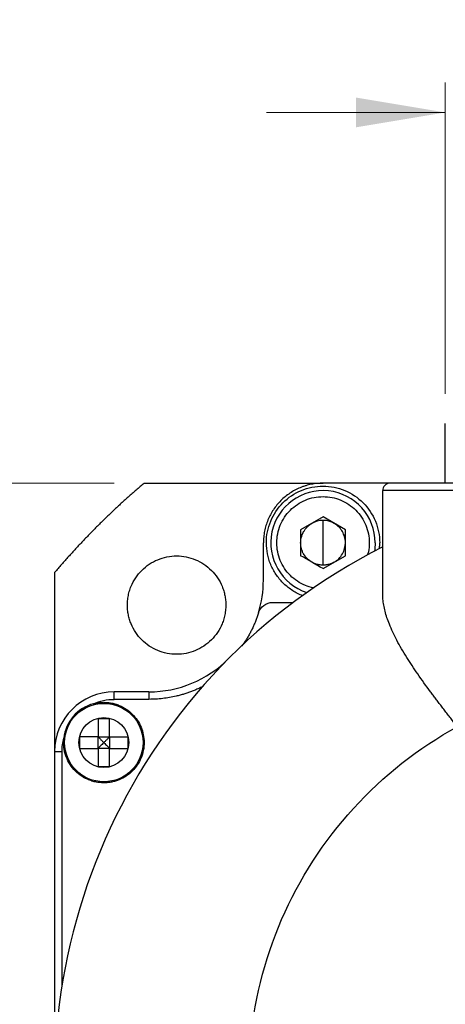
# Model space of a CAD drawing. Header units: millimetres. Extents: x 11 to 421, y 5 to 275.
# Tile 14 of 26: x 59 to 73, y 155 to 188. Entities that reach past the tile are written whole.
import ezdxf

# ---------------------------------------------------------------- set-up
doc = ezdxf.new("R2010")
doc.units = ezdxf.units.MM
doc.styles.add('SLDTEXTSTYLE0', font='TXT', dxfattribs={"width": 0.75})
doc.dimstyles.new('SLDDIMSTYLE0', dxfattribs={"dimtxt": 2.38125, "dimasz": 3, "dimexe": 0, "dimexo": 0.0625, "dimgap": 0.595313, "dimtad": 0, "dimdec": 1, "dimlfac": 2, "dimrnd": 1e-09, "dimzin": 12, "dimdsep": 46, "dimtxsty": 'SLDTEXTSTYLE0', "dimsah": 1, "dimcen": 0.09, "dimadec": 0, "dimazin": 0, "dimtfac": 1, "dimtdec": 1, "dimtofl": 0, "dimtmove": 0, "dimatfit": 3, "dimfxl": 1, "dimtolj": 1, "dimtzin": 12, "dimarcsym": 0})
doc.dimstyles.new('SLDDIMSTYLE3', dxfattribs={"dimtxt": 2.38125, "dimasz": 3, "dimexe": 0, "dimexo": 0.0625, "dimgap": 0.595313, "dimtad": 0, "dimlfac": 2, "dimrnd": 1e-09, "dimzin": 12, "dimdsep": 46, "dimtxsty": 'SLDTEXTSTYLE0', "dimsah": 1, "dimcen": 0.09, "dimadec": 0, "dimazin": 0, "dimtfac": 1, "dimtofl": 0, "dimtmove": 0, "dimatfit": 3, "dimfxl": 1, "dimtolj": 1, "dimtzin": 12, "dimarcsym": 0})

# ---------------------------------------------------------------- blocks, each defined once
blk = doc.blocks.new('*D13')
at = {"color": 7, "linetype": 'Continuous', "lineweight": 0}
for p, q in [((73.412, 175.601), (73.412, 186.035)), ((87.212, 177.601), (87.212, 186.035)), ((73.412, 185.035), (67.412, 185.035)), ((87.212, 185.035), (93.212, 185.035)), ((74.71, 184.751), (74.71, 181.537)), ((74.71, 184.751), (75.193, 184.751)), ((86.313, 184.751), (85.83, 184.751)), ((86.313, 184.751), (86.313, 181.537)), ((74.71, 181.537), (75.193, 181.537)), ((86.313, 181.537), (85.83, 181.537))]:
    blk.add_line(p, q, dxfattribs=at)
for points in [[(73.412, 185.035), (70.412, 185.535), (70.412, 184.535)], [(87.212, 185.035), (90.212, 184.535), (90.212, 185.535)]]:
    blk.add_solid(points, dxfattribs=at)
at = {"color": 7, "linetype": 'Continuous', "lineweight": 0, "char_height": 2.3813, "attachment_point": 1, "style": 'SLDTEXTSTYLE0'}
for s, insert in [('27.6', (77.434, 188.104)), ('1.0866', (75.675, 184.323))]:
    blk.add_mtext(s, dxfattribs=dict(at, insert=insert))
blk = doc.blocks.new('*D15')
at = {"color": 7, "linetype": 'Continuous', "lineweight": 0}
for p, q in [((62.31, 172.601), (49.309, 172.601)), ((50.309, 172.601), (50.309, 161.549)), ((50.593, 158.513), (53.807, 158.513)), ((50.593, 158.513), (50.593, 158.031)), ((53.807, 158.513), (53.807, 158.031)), ((50.593, 146.91), (50.593, 147.393)), ((53.807, 146.91), (53.807, 147.393)), ((50.593, 146.91), (53.807, 146.91)), ((50.309, 132.601), (50.309, 143.874)), ((62.31, 132.601), (49.309, 132.601))]:
    blk.add_line(p, q, dxfattribs=at)
for points in [[(50.309, 172.601), (49.809, 169.601), (50.809, 169.601)], [(50.309, 132.601), (50.809, 135.601), (49.809, 135.601)]]:
    blk.add_solid(points, dxfattribs=at)
at = {"color": 7, "linetype": 'Continuous', "lineweight": 0, "char_height": 2.3813, "attachment_point": 1, "rotation": 90, "style": 'SLDTEXTSTYLE0'}
for s, insert in [('3.1496', (51.021, 147.876)), ('80', (47.24, 150.953))]:
    blk.add_mtext(s, dxfattribs=dict(at, insert=insert))

msp = doc.modelspace()

# ---------------------------------------------------------------- linework, layer by layer
at = {"color": 7, "linetype": 'Continuous', "lineweight": 30}
for p, q in [((73.4117, 172.6013), (73.4117, 174.6013)), ((63.3099, 172.6013), (69.3117, 172.6013)), ((71.549, 172.6013), (69.3117, 172.6013)), ((71.3117, 168.9057), (71.3117, 172.3513)), ((73.8117, 172.3513), (71.3117, 172.3513)), ((69.3117, 171.4673), (68.5617, 171.0343)), ((70.0617, 171.0343), (69.3117, 171.4673)), ((69.3117, 170.6013), (69.3117, 171.3513)), ((68.5617, 171.0343), (68.5617, 170.1682)), ((70.0617, 170.1682), (70.0617, 171.0343)), ((67.3117, 169.3513), (67.3117, 170.6013)), ((69.3117, 169.8513), (69.3117, 170.6013)), ((69.3117, 169.7352), (70.0617, 170.1682)), ((60.3117, 169.6031), (60.3117, 163.6013)), ((67.6237, 168.6013), (68.3117, 168.6013)), ((62.3117, 165.3513), (62.3117, 165.6013)), ((63.4743, 165.6013), (62.3117, 165.6013)), ((63.4743, 165.6013), (63.4743, 165.3513)), ((63.4743, 165.3513), (62.3117, 165.3513)), ((61.7667, 164.0963), (62.1567, 164.0963)), ((61.7667, 163.7063), (61.7667, 164.0963)), ((62.1567, 164.0963), (62.1567, 163.7063)), ((60.3117, 163.6013), (60.5617, 163.6013)), ((60.3117, 163.6013), (60.3117, 152.6013)), ((60.5617, 155.7536), (60.5617, 163.6013)), ((62.1567, 163.7063), (61.7667, 163.7063))]:
    msp.add_line(p, q, dxfattribs=at)
at = {"color": 7, "linetype": 'Continuous', "lineweight": 30, "flags": 128}
msp.add_lwpolyline([(71.0617, 170.6013), (71.049, 170.3903), (71.0393, 170.3219)], dxfattribs=at)
at = {"color": 7, "linetype": 'Continuous', "lineweight": 30}
for radius in [1.315, 0.8368]:
    msp.add_circle((61.9617, 163.9013), radius, dxfattribs=at)
for centre, radius, start, end in [((71.5617, 172.3513), 0.25, 90, 180), ((69.3117, 170.6013), 1.75, 0, 252.04404), ((80.3117, 152.6013), 20, 116.74368, 63.25632), ((63.4743, 169.3513), 3.75, 270, 315.14919), ((62.3117, 163.6013), 2, 90, 180)]:
    msp.add_arc(centre, radius, start, end, dxfattribs=at)
for points, knots in [([(63.3099, 172.6013), (63.2202, 172.5244), (63.0409, 172.3708), (62.776, 172.1359), (62.5143, 171.8979), (62.256, 171.6564), (62.0011, 171.4116), (61.7495, 171.1635), (61.5013, 170.9119), (61.2565, 170.657), (61.0151, 170.3987), (60.7771, 170.137), (60.5422, 169.8721), (60.3886, 169.6928), (60.3117, 169.6031)], [0, 0, 0, 0, 0.0834722, 0.1668687, 0.2502046, 0.333495, 0.4167551, 0.5, 0.5832449, 0.666505, 0.7497954, 0.8331313, 0.9165278, 1, 1, 1, 1]), ([(69.3117, 172.6013), (69.2787, 172.6008), (69.2129, 172.5999), (69.1147, 172.5925), (69.0175, 172.5806), (68.9212, 172.5639), (68.8259, 172.5425), (68.7316, 172.5163), (68.6382, 172.4853), (68.4549, 172.4146), (68.193, 172.2755), (67.8887, 172.0244), (67.6375, 171.7201), (67.4831, 171.4291), (67.3944, 171.1827), (67.3468, 170.9923), (67.3172, 170.7981), (67.3135, 170.6671), (67.3117, 170.6013)], [0, 0, 0, 0, 0.0315514, 0.0628726, 0.0940384, 0.125125, 0.1562087, 0.1873662, 0.2186735, 0.2502056, 0.3750766, 0.5000366, 0.6249076, 0.7498675, 0.8126562, 0.8748673, 0.9371119, 1, 1, 1, 1]), ([(67.4117, 170.6013), (67.4117, 170.85), (67.4612, 171.0986), (67.6515, 171.5581), (67.7923, 171.7689), (68.1441, 172.1206), (68.3548, 172.2615), (68.8144, 172.4518), (69.063, 172.5013), (69.5604, 172.5013), (69.809, 172.4518), (70.2686, 172.2615), (70.4794, 172.1206), (70.8311, 171.7689), (70.9719, 171.5581), (71.1623, 171.0986), (71.2117, 170.85), (71.2117, 170.6013)], [0, 0, 0, 0, 0.125, 0.125, 0.25, 0.25, 0.375, 0.375, 0.5, 0.5, 0.625, 0.625, 0.75, 0.75, 0.875, 0.875, 1, 1, 1, 1]), ([(73.8117, 172.6013), (73.5172, 172.6013), (73.2228, 172.6013), (72.6786, 172.6013), (72.429, 172.6013), (72.0125, 172.6013), (71.8457, 172.6013), (71.6203, 172.6013), (71.5617, 172.6013), (71.5617, 172.6013)], [0, 0, 0, 0, 0.25, 0.25, 0.5, 0.5, 0.75, 0.75, 1, 1, 1, 1]), ([(68.9888, 169.0873), (68.8974, 169.1111), (68.7077, 169.1604), (68.4452, 169.305), (68.2086, 169.498), (68.0146, 169.7346), (67.8705, 170.0043), (67.7817, 170.2969), (67.7517, 170.6013), (67.7817, 170.9056), (67.8705, 171.1982), (68.0146, 171.468), (68.2086, 171.7043), (68.445, 171.8985), (68.7147, 172.0418), (69.0074, 172.134), (69.2103, 172.1455), (69.3117, 172.1513)], [0, 0, 0, 0, 0.06224497, 0.12922748, 0.19620998, 0.26319248, 0.33017498, 0.39715748, 0.46413999, 0.53112249, 0.59810499, 0.66508749, 0.73206999, 0.79905249, 0.866035, 0.9330175, 1, 1, 1, 1]), ([(69.3117, 172.1513), (69.4132, 172.1455), (69.6161, 172.134), (69.9087, 172.0418), (70.1784, 171.8985), (70.4148, 171.7043), (70.6088, 171.4679), (70.7528, 171.1983), (70.8423, 170.9054), (70.8695, 170.6019), (70.8538, 170.3555), (70.8091, 170.2202), (70.7962, 170.1812)], [0, 0, 0, 0, 0.1063298, 0.2126595, 0.3189893, 0.4253191, 0.5316489, 0.6379786, 0.7443084, 0.8506382, 0.956968, 1, 1, 1, 1]), ([(68.5617, 170.6013), (68.5623, 170.6234), (68.5633, 170.6673), (68.572, 170.7323), (68.586, 170.7958), (68.6056, 170.8578), (68.6308, 170.9182), (68.6654, 170.9845), (68.7118, 171.0547), (68.7748, 171.1277), (68.849, 171.1954), (68.9074, 171.2323), (68.9367, 171.2508)], [0, 0, 0, 0, 0.0844882, 0.1676684, 0.2501763, 0.3326631, 0.4157803, 0.5001651, 0.6181164, 0.7363952, 0.8679407, 1, 1, 1, 1]), ([(70.0617, 170.6013), (70.0617, 170.6734), (70.0512, 170.7426), (70.0154, 170.8689), (69.9902, 170.926), (69.9322, 171.0265), (69.8953, 171.0769), (69.8039, 171.171), (69.7492, 171.2147), (69.6867, 171.2508)], [0, 0, 0, 0, 0.25, 0.25, 0.5, 0.5, 0.75, 0.75, 1, 1, 1, 1]), ([(68.6401, 168.8291), (68.6215, 168.8345), (68.4836, 168.8745), (68.2507, 169.0154), (67.9593, 169.248), (67.7216, 169.5392), (67.5459, 169.8694), (67.4329, 170.2282), (67.4188, 170.4769), (67.4117, 170.6013)], [0, 0, 0, 0, 0.025291, 0.1877425, 0.350194, 0.5126455, 0.675097, 0.8375485, 1, 1, 1, 1]), ([(68.9367, 169.9517), (68.9178, 169.9633), (68.8804, 169.9861), (68.8284, 170.0262), (68.7804, 170.07), (68.7365, 170.118), (68.6968, 170.1701), (68.6554, 170.2352), (68.616, 170.3149), (68.5848, 170.4087), (68.5653, 170.5047), (68.5629, 170.569), (68.5617, 170.6013)], [0, 0, 0, 0, 0.084479, 0.1676535, 0.2501593, 0.3326476, 0.4157701, 0.5001638, 0.6271238, 0.7544333, 0.8769653, 1, 1, 1, 1]), ([(69.6867, 169.9517), (69.795, 170.0142), (69.8942, 170.1102), (70.0282, 170.3423), (70.0617, 170.4763), (70.0617, 170.6013)], [0, 0, 0, 0, 0.5, 0.5, 1, 1, 1, 1]), ([(62.7518, 168.5112), (62.7523, 168.5423), (62.7533, 168.6043), (62.7613, 168.6967), (62.774, 168.788), (62.792, 168.8784), (62.8151, 168.9677), (62.8434, 169.056), (62.904, 169.2146), (63.0205, 169.4341), (63.2277, 169.6851), (63.4788, 169.8924), (63.7663, 170.0451), (64.0777, 170.1405), (64.4017, 170.1715), (64.7259, 170.1405), (65.0371, 170.0451), (65.3247, 169.8925), (65.5758, 169.6852), (65.7831, 169.4342), (65.9104, 169.1941), (65.9836, 168.9908), (66.0228, 168.8338), (66.0473, 168.6736), (66.0503, 168.5655), (66.0518, 168.5112)], [0, 0, 0, 0, 0.0180258, 0.0359078, 0.0537021, 0.0714657, 0.0892556, 0.1071288, 0.1251415, 0.1875937, 0.2500997, 0.3125519, 0.375058, 0.4375102, 0.5000162, 0.5624684, 0.6249745, 0.6874267, 0.7499327, 0.8123849, 0.874891, 0.9062908, 0.9374052, 0.9685399, 1, 1, 1, 1]), ([(69.3117, 169.8513), (69.2896, 169.8518), (69.2458, 169.853), (69.1809, 169.8618), (69.1174, 169.8757), (69.0554, 169.8954), (68.9948, 169.9203), (68.9562, 169.9412), (68.9367, 169.9517)], [0, 0, 0, 0, 0.1686026, 0.3347471, 0.4996844, 0.6646929, 0.8310494, 1, 1, 1, 1]), ([(69.6867, 169.9517), (69.6673, 169.9412), (69.6287, 169.9203), (69.568, 169.8954), (69.506, 169.8757), (69.4425, 169.8618), (69.3776, 169.853), (69.3338, 169.8518), (69.3117, 169.8513)], [0, 0, 0, 0, 0.1689506, 0.3353071, 0.5003156, 0.6652529, 0.8313974, 1, 1, 1, 1]), ([(73.8117, 164.4334), (73.7746, 164.4813), (73.7012, 164.5761), (73.5925, 164.7166), (73.4866, 164.8537), (73.3836, 164.9874), (73.2837, 165.1177), (73.1869, 165.2445), (73.0933, 165.3679), (73.003, 165.4878), (72.795, 165.7667), (72.4872, 166.1922), (72.1026, 166.7692), (71.778, 167.3257), (71.5709, 167.7678), (71.4539, 168.0891), (71.3903, 168.3046), (71.3453, 168.5121), (71.317, 168.7124), (71.3135, 168.8416), (71.3117, 168.9057)], [0, 0, 0, 0, 0.0305248, 0.0603568, 0.089495, 0.1179387, 0.1456871, 0.1727398, 0.1990964, 0.2247567, 0.2497207, 0.378325, 0.4994152, 0.6277052, 0.7496791, 0.801854, 0.8528787, 0.9028436, 0.9518482, 1, 1, 1, 1]), ([(66.0518, 168.5112), (66.0513, 168.48), (66.0503, 168.4181), (66.0423, 168.3257), (66.0296, 168.2343), (66.0116, 168.1439), (65.9885, 168.0546), (65.9602, 167.9663), (65.8996, 167.8078), (65.7831, 167.5882), (65.5759, 167.3372), (65.3248, 167.1299), (65.0373, 166.9772), (64.726, 166.8818), (64.4019, 166.8508), (64.0778, 166.8818), (63.7665, 166.9772), (63.4789, 167.1299), (63.2278, 167.3371), (63.0206, 167.5881), (62.8932, 167.8282), (62.82, 168.0315), (62.7808, 168.1885), (62.7563, 168.3488), (62.7533, 168.4568), (62.7518, 168.5112)], [0, 0, 0, 0, 0.0180258, 0.0359078, 0.0537021, 0.0714657, 0.0892556, 0.1071288, 0.1251415, 0.1875937, 0.2500997, 0.3125519, 0.375058, 0.4375102, 0.5000162, 0.5624684, 0.6249745, 0.6874267, 0.7499327, 0.8123849, 0.874891, 0.9062908, 0.9374052, 0.9685399, 1, 1, 1, 1]), ([(67.1458, 168.2483), (67.177, 168.3496), (67.2414, 168.4405), (67.412, 168.5664), (67.5177, 168.6013), (67.6237, 168.6013)], [0, 0, 0, 0, 0.5, 0.5, 1, 1, 1, 1]), ([(67.1458, 168.2483), (67.1323, 168.2057), (67.1052, 168.1208), (67.059, 167.9955), (67.0088, 167.8722), (66.9543, 167.751), (66.8955, 167.632), (66.8325, 167.515), (66.7652, 167.4002), (66.6938, 167.2873), (66.6429, 167.2141), (66.6174, 167.1774)], [0, 0, 0, 0, 0.1117691, 0.2230457, 0.3339691, 0.44468, 0.55532, 0.6660309, 0.7769543, 0.8882309, 1, 1, 1, 1]), ([(65.2613, 165.7727), (65.2216, 165.7533), (65.1421, 165.7146), (65.0208, 165.6615), (64.8981, 165.6124), (64.7738, 165.5674), (64.6481, 165.5266), (64.521, 165.4899), (64.3604, 165.4492), (64.1659, 165.4091), (63.9368, 165.3759), (63.7061, 165.3551), (63.5516, 165.3525), (63.4743, 165.3513)], [0, 0, 0, 0, 0.07164591, 0.14309006, 0.21441044, 0.28568544, 0.35699362, 0.4284134, 0.50002285, 0.62514371, 0.74989963, 0.8747116, 1, 1, 1, 1]), ([(61.6114, 165.205), (61.3508, 165.135), (61.1123, 164.9847), (60.7611, 164.575), (60.6491, 164.3163), (60.6197, 164.0481)], [0, 0, 0, 0, 0.5, 0.5, 1, 1, 1, 1]), ([(61.6114, 165.205), (61.6343, 165.2108), (61.6802, 165.2223), (61.7499, 165.2351), (61.8201, 165.2443), (61.8907, 165.2501), (61.938, 165.2509), (61.9617, 165.2513)], [0, 0, 0, 0, 0.2005418, 0.4002711, 0.5997289, 0.7994582, 1, 1, 1, 1]), ([(61.9617, 165.2513), (61.9872, 165.2508), (62.0379, 165.25), (62.1135, 165.2435), (62.1883, 165.2331), (62.2622, 165.2183), (62.3353, 165.1994), (62.4075, 165.1763), (62.5372, 165.1267), (62.7169, 165.0314), (62.9222, 164.8619), (63.0918, 164.6564), (63.2167, 164.4212), (63.2948, 164.1665), (63.3202, 163.9014), (63.2948, 163.6361), (63.2168, 163.3815), (63.0919, 163.1462), (62.9223, 162.9408), (62.7169, 162.7711), (62.5205, 162.667), (62.3542, 162.6071), (62.2257, 162.575), (62.0946, 162.5549), (62.0062, 162.5525), (61.9617, 162.5513)], [0, 0, 0, 0, 0.0180271, 0.03591, 0.0537048, 0.0714684, 0.0892578, 0.10713, 0.1251411, 0.1875873, 0.2500994, 0.3125457, 0.3750578, 0.437504, 0.5000161, 0.5624623, 0.6249744, 0.6874206, 0.7499327, 0.812379, 0.8748911, 0.9062841, 0.9373963, 0.9685333, 1, 1, 1, 1]), ([(61.7667, 164.7113), (61.7993, 164.7112), (61.8643, 164.7112), (61.9617, 164.7113), (62.0592, 164.7112), (62.1241, 164.7112), (62.1567, 164.7113)], [0, 0, 0, 0, 0.2506563, 0.4999964, 0.7493149, 1, 1, 1, 1]), ([(61.7667, 164.7113), (61.7667, 164.6706), (61.7667, 164.5893), (61.7667, 164.4667), (61.7667, 164.3436), (61.7667, 164.2201), (61.7667, 164.1376), (61.7667, 164.0963)], [0, 0, 0, 0, 0.2001812, 0.4000975, 0.599923, 0.7998324, 1, 1, 1, 1]), ([(62.1567, 164.0963), (62.1567, 164.1376), (62.1567, 164.2201), (62.1567, 164.3436), (62.1567, 164.4667), (62.1567, 164.5893), (62.1567, 164.6706), (62.1567, 164.7113)], [0, 0, 0, 0, 0.2001786, 0.4000935, 0.599919, 0.7998298, 1, 1, 1, 1]), ([(86.8117, 164.4334), (88.1129, 163.7186), (89.2948, 162.7874), (91.2937, 160.5919), (92.1102, 159.328), (93.2901, 156.6033), (93.6531, 155.143), (93.8867, 152.1831), (93.7571, 150.684), (93.0191, 147.808), (92.4109, 146.4317), (90.7811, 143.9498), (89.7598, 142.8448), (87.4138, 141.0248), (86.0896, 140.3102), (83.2806, 139.3483), (81.7963, 139.1013), (78.8271, 139.1013), (77.3429, 139.3483), (74.5338, 140.3102), (73.2096, 141.0248), (70.8637, 142.8448), (69.8424, 143.9498), (68.2125, 146.4317), (67.6043, 147.808), (66.8663, 150.684), (66.7368, 152.1831), (66.9703, 155.143), (67.3334, 156.6033), (68.5132, 159.328), (69.3297, 160.5919), (71.3286, 162.7874), (72.5105, 163.7186), (73.8117, 164.4334)], [0, 0, 0, 0, 0.0625, 0.0625, 0.125, 0.125, 0.1875, 0.1875, 0.25, 0.25, 0.3125, 0.3125, 0.375, 0.375, 0.4375, 0.4375, 0.5, 0.5, 0.5625, 0.5625, 0.625, 0.625, 0.6875, 0.6875, 0.75, 0.75, 0.8125, 0.8125, 0.875, 0.875, 0.9375, 0.9375, 1, 1, 1, 1]), ([(61.9617, 162.5513), (61.9345, 162.5517), (61.8802, 162.5527), (61.7994, 162.5601), (61.7196, 162.572), (61.6408, 162.5888), (61.563, 162.6104), (61.4863, 162.6368), (61.349, 162.6934), (61.1602, 162.8018), (60.9494, 162.9936), (60.7816, 163.224), (60.6863, 163.4421), (60.6375, 163.6247), (60.616, 163.7647), (60.6084, 163.9064), (60.6159, 164.0007), (60.6197, 164.0481)], [0, 0, 0, 0, 0.0360866, 0.0718442, 0.1074009, 0.142887, 0.1784336, 0.2141711, 0.2502277, 0.3750706, 0.5000369, 0.6248798, 0.7498461, 0.8126654, 0.8748308, 0.9370428, 1, 1, 1, 1]), ([(61.7667, 164.0963), (61.7254, 164.0963), (61.6428, 164.0963), (61.5193, 164.0963), (61.3963, 164.0963), (61.2736, 164.0963), (61.1924, 164.0963), (61.1517, 164.0963)], [0, 0, 0, 0, 0.2001773, 0.4000915, 0.5999171, 0.7998285, 1, 1, 1, 1]), ([(61.1517, 163.9013), (61.1517, 163.9337), (61.1518, 163.9987), (61.1517, 164.0637), (61.1517, 164.0963)], [0, 0, 0, 0, 0.4987128, 1, 1, 1, 1]), ([(61.1517, 163.7063), (61.1517, 163.7388), (61.1518, 163.8038), (61.1517, 163.8688), (61.1517, 163.9013)], [0, 0, 0, 0, 0.5012872, 1, 1, 1, 1]), ([(61.7667, 164.0963), (61.7836, 164.0795), (61.8222, 164.0414), (61.8872, 163.9763), (61.9353, 163.9278), (61.9617, 163.9013)], [0, 0, 0, 0, 0.261038, 0.5943664, 1, 1, 1, 1]), ([(61.9617, 163.9013), (61.9415, 163.8809), (61.9037, 163.8427), (61.8509, 163.7899), (61.8061, 163.7452), (61.779, 163.7184), (61.7667, 163.7063)], [0, 0, 0, 0, 0.3110114, 0.5813437, 0.8110027, 1, 1, 1, 1]), ([(62.1567, 164.0963), (62.14, 164.0793), (62.1019, 164.0408), (62.0367, 163.9758), (61.9883, 163.9277), (61.9617, 163.9013)], [0, 0, 0, 0, 0.261038, 0.5943664, 1, 1, 1, 1]), ([(61.9617, 163.9013), (61.9822, 163.8808), (62.0204, 163.8426), (62.0733, 163.7895), (62.1179, 163.745), (62.1447, 163.7183), (62.1567, 163.7063)], [0, 0, 0, 0, 0.3134665, 0.5846224, 0.8134667, 1, 1, 1, 1]), ([(62.1567, 164.0963), (62.1805, 164.0963), (62.2321, 164.0964), (62.3352, 164.0962), (62.4604, 164.0962), (62.614, 164.0964), (62.7156, 164.0963), (62.7717, 164.0963)], [0, 0, 0, 0, 0.1151123, 0.2501853, 0.5000149, 0.7238551, 1, 1, 1, 1]), ([(62.7717, 164.0963), (62.7717, 164.0637), (62.7717, 163.9987), (62.7717, 163.9337), (62.7717, 163.9013)], [0, 0, 0, 0, 0.5012876, 1, 1, 1, 1]), ([(62.7717, 163.9013), (62.7717, 163.8688), (62.7717, 163.8038), (62.7717, 163.7388), (62.7717, 163.7063)], [0, 0, 0, 0, 0.4986872, 1, 1, 1, 1]), ([(61.1517, 163.7063), (61.1924, 163.7063), (61.2736, 163.7063), (61.3963, 163.7063), (61.5193, 163.7063), (61.6428, 163.7063), (61.7254, 163.7063), (61.7667, 163.7063)], [0, 0, 0, 0, 0.20017153, 0.40008291, 0.59990846, 0.79982272, 1, 1, 1, 1]), ([(61.7667, 163.7063), (61.7667, 163.6649), (61.7667, 163.5824), (61.7667, 163.4589), (61.7667, 163.3359), (61.7667, 163.2132), (61.7667, 163.1319), (61.7667, 163.0913)], [0, 0, 0, 0, 0.2001676, 0.400077, 0.5999025, 0.7998188, 1, 1, 1, 1]), ([(62.1567, 163.0913), (62.1567, 163.1319), (62.1567, 163.2132), (62.1567, 163.3358), (62.1567, 163.4589), (62.1567, 163.5824), (62.1567, 163.6649), (62.1567, 163.7063)], [0, 0, 0, 0, 0.2001702, 0.400081, 0.5999065, 0.7998214, 1, 1, 1, 1]), ([(62.1567, 163.7063), (62.198, 163.7063), (62.2806, 163.7063), (62.4041, 163.7063), (62.5271, 163.7063), (62.6498, 163.7063), (62.7311, 163.7063), (62.7717, 163.7063)], [0, 0, 0, 0, 0.2001802, 0.4000959, 0.5999214, 0.7998314, 1, 1, 1, 1]), ([(62.1567, 163.0913), (62.1241, 163.0913), (62.0592, 163.0913), (61.9617, 163.0912), (61.8643, 163.0913), (61.7993, 163.0913), (61.7667, 163.0913)], [0, 0, 0, 0, 0.2506599, 0.5000036, 0.7493186, 1, 1, 1, 1])]:
    msp.add_open_spline(points, degree=3, knots=knots, dxfattribs=at)
for points, degree in [([(69.3117, 171.3513), (69.1777, 171.3513), (69.045, 171.3133), (68.9367, 171.2508)], 3), ([(69.6867, 171.2508), (69.5785, 171.3133), (69.4457, 171.3513), (69.3117, 171.3513)], 3), ([(71.2117, 170.6013), (71.1915, 170.3964)], 1), ([(69.3117, 169.7352), (69.0617, 169.8796), (68.8117, 170.0239), (68.5617, 170.1682)], 3), ([(67.1458, 168.2483), (67.2556, 168.605), (67.3117, 168.9781), (67.3117, 169.3513)], 3), ([(66.6174, 167.1774), (66.5843, 167.1363)], 1), ([(61.6114, 165.205), (61.8315, 165.3011), (62.0715, 165.3513), (62.3117, 165.3513)], 3), ([(60.5617, 163.6013), (60.5617, 163.7519), (60.5813, 163.9025), (60.6197, 164.0481)], 3)]:
    msp.add_open_spline(points, degree=degree, dxfattribs=at)

# ---------------------------------------------------------------- dimensions: what is measured, and where the dimension line sits
at = {"color": 7, "linetype": 'Continuous', "lineweight": 0}
dim = msp.add_linear_dim(base=(73.4117, 185.0348), p1=(87.2117, 176.6013), p2=(73.4117, 174.6013), dimstyle='SLDDIMSTYLE0', dxfattribs=at)
dim.commit()
dim.dimension.update_dxf_attribs({"geometry": '*D13', "text_midpoint": (80.5114, 185.0348), "dimtype": 160})
dim = msp.add_linear_dim(base=(50.3092, 172.6013), p1=(63.3099, 132.6013), p2=(63.3099, 172.6013), angle=90, dimstyle='SLDDIMSTYLE3', dxfattribs=at)
dim.commit()
dim.dimension.update_dxf_attribs({"geometry": '*D15', "text_midpoint": (50.3092, 152.7117), "dimtype": 160})

doc.saveas('drawing.dxf')
